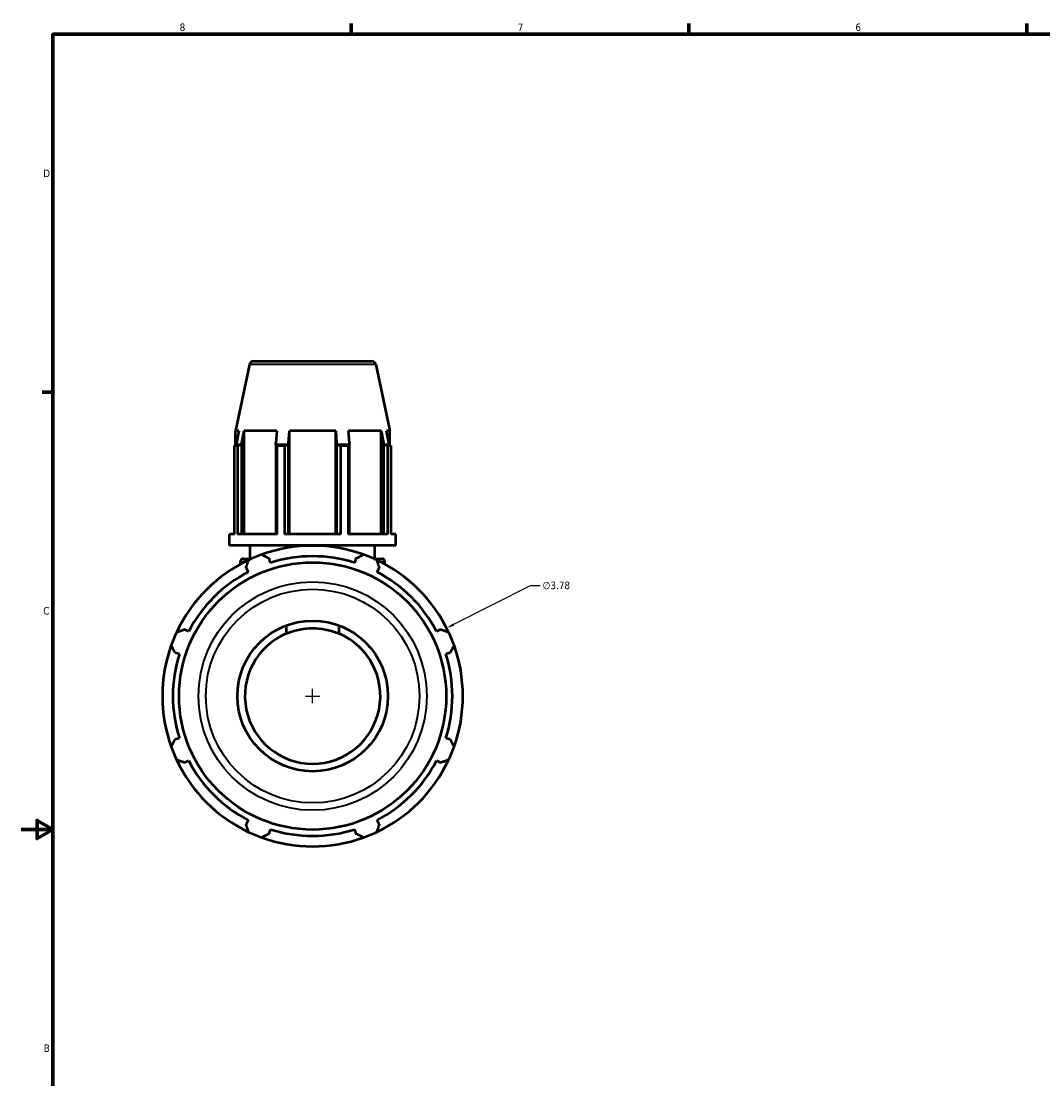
# Model space of a CAD drawing. Header units: inches. Extents: x 0.1 to 45.3, y -10.4 to 31.9.
# Tile 3 of 7: x 0.1 to 13, y 7.9 to 21.2. Entities that reach past the tile are written whole.
import ezdxf

# ---------------------------------------------------------------- set-up
doc = ezdxf.new("R2010")
doc.units = ezdxf.units.IN
doc.header["$MEASUREMENT"] = 0
for name, color, linetype, lineweight in [('Border (ANSI)', 7, 'Continuous', 70), ('Dimension (ANSI)', 7, 'Continuous', 25), ('Visible (ANSI)', 7, 'Continuous', 50), ('Visible Narrow (ANSI)', 7, 'Continuous', 35)]:
    doc.layers.add(name, color=color, linetype=linetype, lineweight=lineweight)
doc.styles.add('Note Text (ANSI)', font='tahoma.ttf')
doc.dimstyles.new('Default (ANSI)', dxfattribs={"dimtxt": 0.094488, "dimasz": 0.098425, "dimexe": 0.125, "dimexo": 0.0625, "dimgap": 0.031496, "dimtad": 0, "dimtih": 1, "dimtoh": 1, "dimrnd": 1e-08, "dimzin": 4, "dimdsep": 46, "dimtxsty": 'Note Text (ANSI)', "dimcen": 0.09, "dimdle": 0.393701, "dimclrd": 256, "dimclre": 256, "dimclrt": 5, "dimadec": 0, "dimazin": 1, "dimtfac": 1, "dimtofl": 0, "dimtmove": 0, "dimatfit": 3, "dimfxl": 1, "dimtolj": 1, "dimtzin": 4, "dimlwd": -1, "dimlwe": -1, "dimarcsym": 0})

# ---------------------------------------------------------------- blocks, each defined once
blk = doc.blocks.new('Borders Default Border')
at = {"layer": 'Border (ANSI)'}
for p, q in [((4.25, 21), (4.25, 21.134)), ((8.5, 21), (8.5, 21.134)), ((12.75, 21), (12.75, 21.134)), ((0.5, 16.5), (0.366, 16.5))]:
    blk.add_line(p, q, dxfattribs=at)
at = {"layer": 'Border (ANSI)', "flags": 128}
for points in [[(0.5, 1), (0.5, 21), (33.5, 21), (33.5, 1), (0.5, 1)], [(0.1, 11), (0.5, 11), (0.3, 11.115), (0.3, 10.885), (0.5, 11)]]:
    blk.add_lwpolyline(points, dxfattribs=at)
at = {"layer": 'Border (ANSI)', "color": 5, "true_color": 0x0000ff, "char_height": 0.0945, "attachment_point": 7, "style": 'Note Text (ANSI)'}
for s, insert in [('8', (2.094, 21.038)), ('7', (6.346, 21.04)), ('6', (10.595, 21.038)), ('D', (0.378, 19.203)), ('C', (0.378, 13.701)), ('B', (0.384, 8.203))]:
    blk.add_mtext(s, dxfattribs=dict(at, insert=insert))
blk = doc.blocks.new('*D10')
at = {"layer": 'Defpoints', "color": 0, "transparency": 16777216}
for p in [(5.453, 13.533), (2.081, 11.824)]:
    blk.add_point(p, dxfattribs=at)
at = {"layer": 'Dimension (ANSI)', "transparency": 16777216}
for p, q in [((6.504, 14.066), (5.54, 13.577)), ((6.629, 14.066), (6.504, 14.066)), ((3.767, 12.588), (3.767, 12.768)), ((3.677, 12.678), (3.857, 12.678))]:
    blk.add_line(p, q, dxfattribs=at)
blk.add_arc((3.767, 12.678), 1.89, 25.208, 30.6675, dxfattribs=at)
blk.add_solid([(5.533, 13.592), (5.548, 13.563), (5.453, 13.533)], dxfattribs=at)
at = {"layer": 'Dimension (ANSI)', "color": 5, "transparency": 16777216, "insert": (6.66, 14.117), "char_height": 0.0945, "attachment_point": 1, "style": 'Note Text (ANSI)'}
blk.add_mtext('\\A1;∅3.78', dxfattribs=at)

msp = doc.modelspace()

# ---------------------------------------------------------------- linework, layer by layer
at = {"layer": 'Visible (ANSI)'}
for p, q in [((2.973, 16.847), (2.795, 16.011)), ((3.024, 16.888), (4.51, 16.888)), ((4.561, 16.847), (4.739, 16.011)), ((2.84, 16.011), (2.795, 16.011)), ((2.795, 15.83), (2.795, 16.011)), ((2.84, 16.011), (2.81, 15.864)), ((2.877, 15.864), (2.905, 16.011)), ((2.905, 14.712), (2.905, 16.011)), ((3.318, 16.011), (2.905, 16.011)), ((3.318, 16.011), (3.304, 15.864)), ((3.465, 15.864), (3.475, 16.011)), ((3.475, 14.712), (3.475, 16.011)), ((4.059, 16.011), (3.475, 16.011)), ((4.059, 14.712), (4.059, 16.011)), ((4.059, 16.011), (4.068, 15.864)), ((4.23, 15.864), (4.216, 16.011)), ((4.629, 16.011), (4.216, 16.011)), ((4.629, 14.712), (4.629, 16.011)), ((4.629, 16.011), (4.657, 15.864)), ((4.724, 15.864), (4.694, 16.011)), ((4.739, 16.011), (4.694, 16.011)), ((4.739, 15.83), (4.739, 16.011)), ((2.869, 15.836), (2.806, 15.836)), ((2.877, 14.712), (2.877, 15.864)), ((3.304, 15.864), (3.304, 14.712)), ((3.458, 15.836), (3.306, 15.836)), ((3.465, 14.712), (3.465, 15.864)), ((4.068, 15.864), (4.068, 14.712)), ((4.227, 15.836), (4.076, 15.836)), ((4.23, 14.712), (4.23, 15.864)), ((4.657, 15.864), (4.657, 14.712)), ((4.727, 15.836), (4.665, 15.836)), ((2.821, 15.824), (2.784, 15.824)), ((2.784, 14.712), (2.784, 15.824)), ((2.821, 15.824), (2.821, 14.712)), ((3.413, 15.824), (3.322, 15.824)), ((3.322, 14.712), (3.322, 15.824)), ((3.413, 15.824), (3.413, 14.712)), ((4.212, 15.824), (4.121, 15.824)), ((4.121, 14.712), (4.121, 15.824)), ((4.212, 15.824), (4.212, 14.712)), ((4.75, 15.824), (4.712, 15.824)), ((4.712, 14.712), (4.712, 15.824)), ((4.75, 15.824), (4.75, 14.712)), ((2.722, 14.573), (2.722, 14.712)), ((2.784, 14.712), (2.722, 14.712)), ((3.322, 14.712), (2.821, 14.712)), ((4.121, 14.712), (3.413, 14.712)), ((4.712, 14.712), (4.212, 14.712)), ((4.812, 14.712), (4.75, 14.712)), ((4.812, 14.573), (4.812, 14.712)), ((4.812, 14.573), (2.722, 14.573)), ((2.983, 14.405), (2.983, 14.573)), ((4.551, 14.405), (4.551, 14.573)), ((2.858, 14.335), (2.858, 14.367)), ((2.896, 14.405), (2.997, 14.405)), ((3.238, 14.355), (3.221, 14.409)), ((4.312, 14.409), (4.295, 14.355)), ((4.537, 14.405), (4.638, 14.405)), ((4.676, 14.335), (4.676, 14.367)), ((2.929, 14.288), (2.955, 14.238)), ((4.578, 14.238), (4.605, 14.288)), ((3.435, 13.565), (3.435, 13.463)), ((4.099, 13.463), (4.099, 13.565)), ((2.208, 13.49), (2.157, 13.516)), ((5.376, 13.516), (5.326, 13.49)), ((2.036, 13.224), (2.09, 13.207)), ((5.443, 13.207), (5.497, 13.224)), ((2.09, 12.15), (2.036, 12.133)), ((5.497, 12.133), (5.443, 12.15)), ((2.157, 11.841), (2.208, 11.867)), ((5.326, 11.867), (5.376, 11.841)), ((2.955, 11.119), (2.929, 11.069)), ((4.605, 11.069), (4.578, 11.119)), ((3.221, 10.948), (3.238, 11.002)), ((4.295, 11.002), (4.312, 10.948))]:
    msp.add_line(p, q, dxfattribs=at)
for radius in [1.68, 0.947]:
    msp.add_circle((3.767, 12.678), radius, dxfattribs=at)
for centre, radius, start, end in [((3.024, 16.836), 0.0524, 90, 168), ((4.51, 16.836), 0.0524, 12, 90), ((3.767, 12.678), 1.89, 70.208, 109.792), ((3.767, 12.678), 1.89, 115.208, 154.792), ((2.896, 14.367), 0.0379, 90, 180), ((3.767, 12.678), 1.89, 109.792, 115.208), ((3.767, 12.678), 1.758, 72.5, 107.5), ((3.767, 12.678), 1.89, 64.792, 70.208), ((3.767, 12.678), 1.89, 25.208, 64.792), ((4.638, 14.367), 0.0379, 0, 90), ((3.767, 12.678), 1.758, 117.5, 152.5), ((3.767, 12.678), 1.758, 27.5, 62.5), ((3.767, 12.678), 1.89, 154.792, 160.208), ((3.767, 12.678), 0.852, 112.9228, 67.0772), ((3.767, 12.678), 1.89, 19.792, 25.208), ((3.767, 12.678), 1.89, 160.208, 199.792), ((3.767, 12.678), 1.89, 340.208, 19.792), ((3.767, 12.678), 1.758, 162.5, 197.5), ((3.767, 12.678), 1.758, 342.5, 17.5), ((3.767, 12.678), 1.89, 199.792, 205.208), ((3.767, 12.678), 1.89, 334.792, 340.208), ((3.767, 12.678), 1.89, 205.208, 244.792), ((3.767, 12.678), 1.758, 207.5, 242.5), ((3.767, 12.678), 1.89, 295.208, 334.792), ((3.767, 12.678), 1.758, 297.5, 332.5), ((3.767, 12.678), 1.89, 244.792, 250.208), ((3.767, 12.678), 1.758, 252.5, 287.5), ((3.767, 12.678), 1.89, 289.792, 295.208), ((3.767, 12.678), 1.89, 250.208, 289.792)]:
    msp.add_arc(centre, radius, start, end, dxfattribs=at)
for points, weights in [([(2.784, 15.824), (2.795, 15.83), (2.806, 15.836)], [1, 1.00029693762, 1]), ([(2.806, 15.836), (2.808, 15.85), (2.81, 15.864)], [1, 1.00046175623, 1.00090598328]), ([(2.869, 15.836), (2.846, 15.83), (2.821, 15.824)], [1, 1.00029693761, 1]), ([(2.877, 15.864), (2.873, 15.85), (2.869, 15.836)], [1.00090598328, 1.00046175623, 1]), ([(3.306, 15.836), (3.305, 15.85), (3.304, 15.864)], [1, 1.00046175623, 1.00090598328]), ([(3.322, 15.824), (3.314, 15.83), (3.306, 15.836)], [1, 1.00029693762, 1]), ([(3.458, 15.836), (3.436, 15.83), (3.413, 15.824)], [1, 1.00029693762, 1]), ([(3.465, 15.864), (3.461, 15.85), (3.458, 15.836)], [1.00090598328, 1.00046175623, 1]), ([(4.076, 15.836), (4.072, 15.85), (4.068, 15.864)], [1, 1.00046175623, 1.00090598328]), ([(4.121, 15.824), (4.098, 15.83), (4.076, 15.836)], [1, 1.00029693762, 1]), ([(4.227, 15.836), (4.22, 15.83), (4.212, 15.824)], [1, 1.00029693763, 1]), ([(4.23, 15.864), (4.229, 15.85), (4.227, 15.836)], [1.00090598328, 1.00046175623, 1]), ([(4.665, 15.836), (4.661, 15.85), (4.657, 15.864)], [1, 1.00046175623, 1.00090598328]), ([(4.712, 15.824), (4.688, 15.83), (4.665, 15.836)], [1, 1.00029693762, 1]), ([(4.724, 15.864), (4.726, 15.85), (4.727, 15.836)], [1.00090598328, 1.00046175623, 1]), ([(4.727, 15.836), (4.739, 15.83), (4.75, 15.824)], [1, 1.00029693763, 1]), ([(2.929, 14.288), (2.945, 14.337), (2.962, 14.388)], [1.00163967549, 1.00122824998, 1]), ([(3.127, 14.457), (3.175, 14.432), (3.221, 14.409)], [1, 1.00122824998, 1.00163967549]), ([(4.312, 14.409), (4.359, 14.432), (4.407, 14.457)], [1.00163967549, 1.00122824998, 1]), ([(4.572, 14.388), (4.589, 14.337), (4.605, 14.288)], [1, 1.00122824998, 1.00163967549]), ([(2.057, 13.483), (2.108, 13.5), (2.157, 13.516)], [1, 1.00122824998, 1.00163967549]), ([(5.376, 13.516), (5.426, 13.5), (5.477, 13.483)], [1.00163967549, 1.00122824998, 1]), ([(2.036, 13.224), (2.013, 13.27), (1.988, 13.318)], [1.00163967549, 1.00122824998, 1]), ([(5.545, 13.318), (5.521, 13.27), (5.497, 13.224)], [1, 1.00122824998, 1.00163967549]), ([(1.988, 12.039), (2.013, 12.087), (2.036, 12.133)], [1, 1.00122824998, 1.00163967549]), ([(5.497, 12.133), (5.521, 12.087), (5.545, 12.039)], [1.00163967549, 1.00122824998, 1]), ([(2.157, 11.841), (2.108, 11.857), (2.057, 11.874)], [1.00163967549, 1.00122824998, 1]), ([(5.477, 11.874), (5.426, 11.857), (5.376, 11.841)], [1, 1.00122824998, 1.00163967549]), ([(2.962, 10.968), (2.945, 11.02), (2.929, 11.069)], [1, 1.00122824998, 1.00163967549]), ([(4.605, 11.069), (4.589, 11.02), (4.572, 10.968)], [1.00163967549, 1.00122824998, 1]), ([(3.221, 10.948), (3.175, 10.925), (3.127, 10.9)], [1.00163967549, 1.00122824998, 1]), ([(4.407, 10.9), (4.359, 10.925), (4.312, 10.948)], [1, 1.00122824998, 1.00163967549])]:
    msp.add_rational_spline(points, weights, degree=2, dxfattribs=at)
msp.add_open_spline([(3.435, 13.463), (3.442, 13.466), (3.449, 13.469), (3.504, 13.491), (3.555, 13.506), (3.66, 13.526), (3.714, 13.531), (3.82, 13.531), (3.874, 13.526), (3.978, 13.506), (4.029, 13.491), (4.085, 13.469), (4.092, 13.466), (4.099, 13.463)], degree=3, knots=[9.295518, 9.295518, 9.295518, 9.295518, 9.355951, 9.355951, 9.760255, 9.760255, 10.164559, 10.164559, 10.568863, 10.568863, 10.973167, 10.973167, 11.0336, 11.0336, 11.0336, 11.0336], dxfattribs=at)
at = {"layer": 'Visible Narrow (ANSI)'}
for p, q in [((4.551, 16.847), (2.982, 16.847)), ((2.911, 14.367), (2.858, 14.367)), ((4.676, 14.367), (4.622, 14.367))]:
    msp.add_line(p, q, dxfattribs=at)
for radius in [1.436, 1.344]:
    msp.add_circle((3.767, 12.678), radius, dxfattribs=at)

# ---------------------------------------------------------------- block references
msp.add_blockref('Borders Default Border', (0, 0))

# ---------------------------------------------------------------- dimensions: what is measured, and where the dimension line sits
at = {"layer": 'Dimension (ANSI)'}
dim = msp.add_diameter_dim_2p(p1=(2.081, 11.824), p2=(5.453, 13.533), dimstyle='Default (ANSI)', override={"dimgap": 0.031496, "dimdec": 2, "dimlfac": 1, "dimtol": 0, "dimlim": 0, "dimtp": 0, "dimtm": 0, "dimtdec": 2}, dxfattribs=at)
dim.commit()
dim.dimension.update_dxf_attribs({"geometry": '*D10', "text_midpoint": (6.833, 14.066), "dimtype": 163})

doc.saveas('drawing.dxf')
